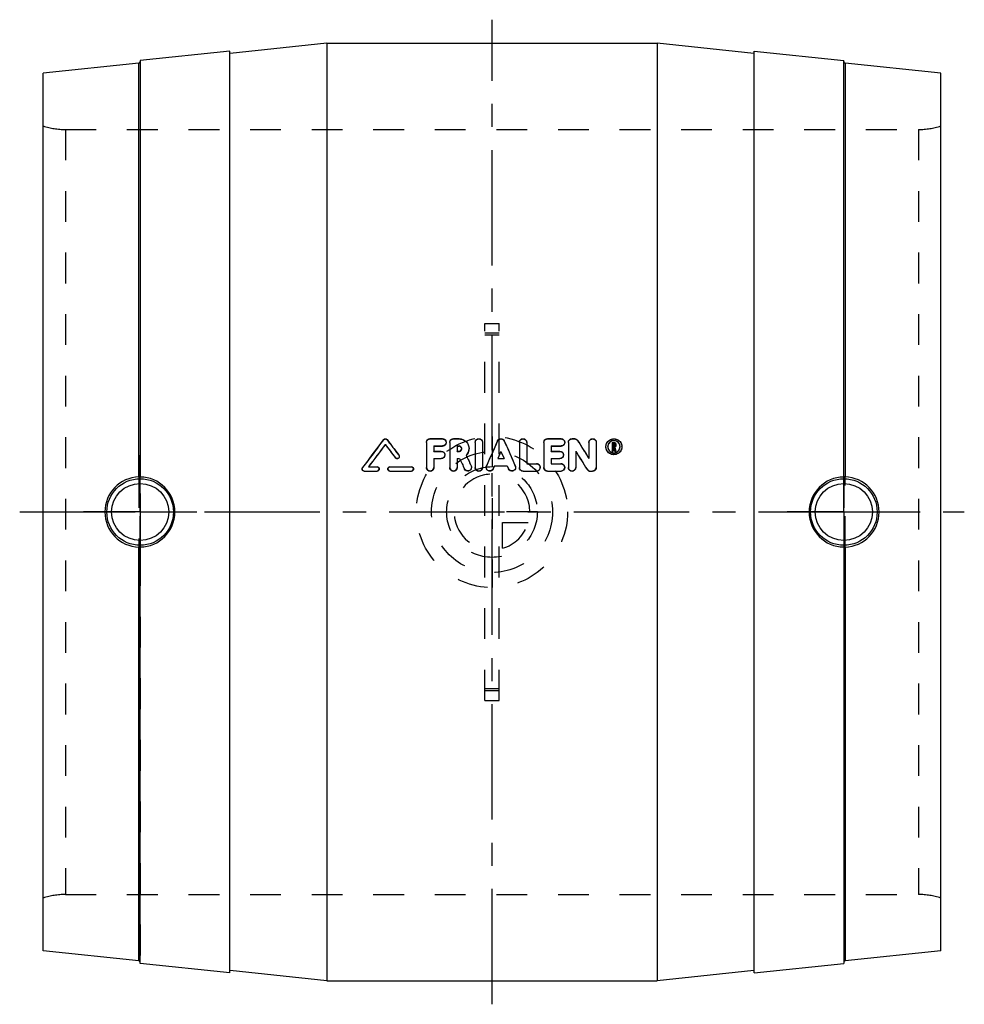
# Model space of a CAD drawing. Header units: millimetres. Extents: x 400 to 600, y 396 to 604.
import ezdxf

# ---------------------------------------------------------------- set-up
doc = ezdxf.new("R2010")
doc.units = ezdxf.units.MM
doc.header["$LTSCALE"] = 65.185185
doc.linetypes.add('CENTER', pattern=[0.6, 0.375, -0.075, 0.075, -0.075])
doc.linetypes.add('HIDDEN', pattern=[0.2, 0.1, -0.1])
doc.layers.get('0').update_dxf_attribs({"linetype": 'CONTINUOUS'})
for name, color, linetype in [('ACHSEN_S', 7, 'CONTINUOUS'), ('DEFAULT_2', 8, 'HIDDEN'), ('KOERPER', 7, 'CONTINUOUS'), ('KONST.EL_MIT_GEO', 7, 'CONTINUOUS'), ('KURVEN', 7, 'CONTINUOUS')]:
    doc.layers.add(name, color=color, linetype=linetype)

msp = doc.modelspace()

# ---------------------------------------------------------------- linework, layer by layer
at = {"color": 7, "linetype": 'Continuous'}
for p, q in [((425.23, 507.43), (425.23, 595.07)), ((425.5, 595.6), (425.5, 507.41)), ((425.23, 404.93), (425.23, 492.57)), ((425.5, 404.4), (425.5, 492.59))]:
    msp.add_line(p, q, dxfattribs=at)
for centre, radius, start, end in [((425.47, 500.01), 7.43, 91.823, 180.061), ((425.45, 500.01), 7.4, 359.9401, 89.6206), ((425.47, 499.99), 7.43, 179.939, 268.177), ((425.45, 499.99), 7.4, 270.3794, 0.0599)]:
    msp.add_arc(centre, radius, start, end, dxfattribs=at)
for points, knots in [([(425.5, 507.42), (425.5, 507.43), (425.46, 507.42), (425.42, 507.43), (425.33, 507.43), (425.27, 507.43), (425.23, 507.43)], [0, 0, 0, 0, 0.076342, 0.287684, 0.610146, 1, 1, 1, 1]), ([(425.23, 492.57), (425.27, 492.57), (425.33, 492.57), (425.42, 492.57), (425.46, 492.58), (425.5, 492.57), (425.5, 492.58)], [0, 0, 0, 0, 0.389853, 0.712315, 0.923657, 1, 1, 1, 1])]:
    msp.add_open_spline(points, degree=3, knots=knots, dxfattribs=at)
at = {"layer": 'ACHSEN_S', "color": 2, "linetype": 'CENTER'}
for p, q in [((500, 395.75), (500, 604.25)), ((400, 500), (600, 500))]:
    msp.add_line(p, q, dxfattribs=at)
at = {"layer": 'DEFAULT_2', "color": 8, "linetype": 'HIDDEN'}
for p, q in [((425.23, 507.43), (425.23, 492.57)), ((425.5, 492.59), (425.5, 507.41))]:
    msp.add_line(p, q, dxfattribs=at)
at = {"layer": 'KOERPER', "color": 7, "linetype": 'Continuous'}
for p, q in [((465, 599.25), (535, 599.25)), ((444.5, 597.6), (425.5, 595.6)), ((444.5, 402.41), (444.5, 597.59)), ((555.5, 597.6), (574.5, 595.6)), ((555.5, 402.41), (555.5, 597.59)), ((444.5, 402.4), (425.5, 404.4)), ((555.5, 402.4), (574.5, 404.4)), ((465, 400.75), (535, 400.75))]:
    msp.add_line(p, q, dxfattribs=at)
at = {"layer": 'KOERPER', "color": 8, "linetype": 'HIDDEN'}
for p, q in [((409.68, 581), (590.32, 581)), ((409.68, 419), (590.32, 419))]:
    msp.add_line(p, q, dxfattribs=at)
at = {"layer": 'KOERPER', "color": 2, "linetype": 'CENTER'}
for p, q in [((425.5, 500), (425.5, 512)), ((574.5, 500), (574.5, 512)), ((425.5, 500), (413.5, 500)), ((425.5, 500), (425.5, 488)), ((425.5, 500), (437.5, 500)), ((574.5, 500), (562.5, 500)), ((574.5, 500), (586.5, 500)), ((574.5, 500), (574.5, 488))]:
    msp.add_line(p, q, dxfattribs=at)
at = {"layer": 'KONST.EL_MIT_GEO', "color": 7, "linetype": 'Continuous'}
for p, q in [((465, 599.25), (444.55, 597.1)), ((465, 599.25), (465, 400.75)), ((535, 599.25), (535, 400.75)), ((555.45, 597.1), (535, 599.25)), ((425.23, 595.07), (405, 592.94)), ((574.5, 507.41), (574.5, 595.6)), ((574.77, 595.07), (574.77, 507.43)), ((595, 592.94), (574.77, 595.07)), ((405, 407.06), (405, 592.94)), ((595, 407.06), (595, 592.94)), ((486.91, 515.53), (489.5, 515.53)), ((491.83, 515.53), (493.04, 515.53)), ((511.75, 515.53), (514.61, 515.53)), ((516.94, 515.53), (517.46, 515.53)), ((486.13, 514.75), (486.13, 509.45)), ((487.68, 513.98), (487.68, 512.88)), ((487.68, 513.98), (489.5, 513.98)), ((487.68, 513.94), (489.5, 513.94)), ((489.5, 513.94), (489.5, 513.98)), ((491.06, 514.75), (491.06, 509.45)), ((492.61, 513.98), (492.61, 512.88)), ((492.61, 513.98), (493.04, 513.98)), ((492.61, 513.94), (493.04, 513.94)), ((496.44, 514.75), (496.44, 509.45)), ((497.99, 514.75), (497.99, 509.45)), ((505.79, 514.75), (505.79, 509.45)), ((507.34, 514.75), (507.34, 510.23)), ((510.98, 514.75), (510.98, 509.45)), ((512.53, 513.98), (512.53, 512.88)), ((512.53, 513.98), (514.61, 513.98)), ((512.53, 513.94), (514.61, 513.94)), ((514.61, 513.94), (514.61, 513.98)), ((516.17, 514.75), (516.17, 509.45)), ((520.53, 514.75), (520.53, 511.33)), ((522.08, 514.75), (522.08, 509.45)), ((525.42, 514.75), (525.81, 514.75)), ((525.42, 514.75), (525.42, 512.94)), ((525.42, 512.94), (525.68, 512.94)), ((525.68, 514.49), (525.81, 514.49)), ((525.68, 514.49), (525.68, 513.96)), ((525.68, 514.45), (525.81, 514.45)), ((525.68, 513.96), (525.81, 513.96)), ((525.68, 513.7), (525.76, 513.7)), ((525.68, 513.7), (525.68, 512.94)), ((525.68, 513.66), (525.76, 513.66)), ((525.76, 513.7), (525.78, 513.61)), ((525.78, 513.61), (525.91, 513.03)), ((525.91, 513.03), (525.93, 512.94)), ((525.93, 512.94), (526.2, 512.94)), ((525.94, 514.37), (525.94, 514.08)), ((526.01, 513.76), (526.03, 513.67)), ((526.03, 513.67), (526.09, 513.39)), ((526.09, 513.39), (526.18, 513)), ((526.18, 513), (526.2, 512.94)), ((526.2, 514.37), (526.2, 514.08)), ((487.68, 512.88), (489.24, 512.88)), ((487.68, 511.33), (487.68, 509.45)), ((487.68, 511.33), (489.24, 511.33)), ((487.68, 511.3), (489.24, 511.3)), ((489.24, 511.3), (489.24, 511.33)), ((492.61, 512.88), (493.04, 512.88)), ((492.61, 511.33), (492.61, 509.45)), ((492.61, 511.33), (493.15, 511.33)), ((492.61, 511.3), (493.15, 511.3)), ((493.15, 511.3), (493.15, 511.33)), ((501.89, 512.83), (501.23, 511.33)), ((501.89, 512.79), (501.23, 511.3)), ((501.23, 511.33), (502.55, 511.33)), ((501.89, 512.83), (502.55, 511.33)), ((512.53, 512.88), (514.35, 512.88)), ((512.53, 511.33), (512.53, 510.23)), ((512.53, 511.33), (514.35, 511.33)), ((512.53, 511.3), (514.35, 511.3)), ((514.35, 511.3), (514.35, 511.33)), ((517.72, 512.88), (517.72, 509.45)), ((525.42, 512.91), (525.68, 512.91)), ((525.93, 512.91), (526.2, 512.91)), ((473.12, 510.11), (472.59, 509.4)), ((473.86, 509.58), (475.68, 509.58)), ((478.4, 509.58), (482.94, 509.58)), ((494.18, 509.1), (494.18, 509.13)), ((500.54, 509.78), (500.26, 509.14)), ((500.54, 509.75), (500.26, 509.11)), ((500.26, 509.11), (500.26, 509.14)), ((500.54, 509.75), (500.54, 509.78)), ((500.54, 509.78), (503.24, 509.78)), ((500.54, 509.75), (503.24, 509.75)), ((503.24, 509.78), (503.52, 509.14)), ((507.34, 510.23), (509.42, 510.23)), ((512.53, 510.23), (514.61, 510.23)), ((520.13, 509.01), (520.13, 509.04)), ((472.95, 508.65), (472.95, 508.68)), ((472.95, 508.68), (475.68, 508.68)), ((472.95, 508.65), (475.68, 508.65)), ((475.68, 508.65), (475.68, 508.68)), ((478.4, 508.65), (478.4, 508.68)), ((478.4, 508.68), (482.94, 508.68)), ((478.4, 508.65), (482.94, 508.65)), ((482.94, 508.65), (482.94, 508.68)), ((506.57, 508.68), (509.42, 508.68)), ((511.75, 508.68), (514.61, 508.68)), ((511.75, 508.65), (511.75, 508.68)), ((511.75, 508.65), (514.61, 508.65)), ((514.61, 508.65), (514.61, 508.68)), ((520.79, 508.68), (521.3, 508.68)), ((574.5, 492.59), (574.5, 404.4)), ((574.77, 492.57), (574.77, 404.93)), ((425.23, 404.93), (405, 407.06)), ((595, 407.06), (574.77, 404.93)), ((465, 400.75), (444.55, 402.9)), ((555.45, 402.9), (535, 400.75))]:
    msp.add_line(p, q, dxfattribs=at)
at = {"layer": 'KONST.EL_MIT_GEO', "color": 8, "linetype": 'HIDDEN'}
for p, q in [((444.55, 597.1), (444.5, 597.1)), ((555.5, 597.1), (555.45, 597.1)), ((425.5, 595.15), (425.5, 404.9)), ((409.68, 581), (409.68, 419)), ((590.32, 581), (590.32, 419)), ((498.5, 460.07), (498.5, 539.93)), ((498.5, 539.93), (501.5, 539.93)), ((501.5, 460.07), (501.5, 539.93)), ((501.5, 537.86), (498.5, 537.86)), ((501.5, 537.45), (498.5, 537.45)), ((477.05, 515.29), (477.05, 515.34)), ((477.79, 515.29), (477.79, 515.34)), ((486.91, 515.48), (486.91, 515.53)), ((486.91, 515.48), (489.5, 515.48)), ((489.5, 515.48), (489.5, 515.53)), ((491.83, 515.48), (491.83, 515.53)), ((491.83, 515.48), (493.04, 515.48)), ((493.04, 515.48), (493.04, 515.53)), ((501.18, 515.02), (501.18, 515.06)), ((502.6, 515.02), (502.6, 515.06)), ((511.75, 515.48), (511.75, 515.53)), ((511.75, 515.48), (514.61, 515.48)), ((514.61, 515.48), (514.61, 515.53)), ((516.94, 515.48), (516.94, 515.53)), ((516.94, 515.48), (517.46, 515.48)), ((517.46, 515.48), (517.46, 515.53)), ((518.12, 515.12), (518.12, 515.16)), ((477.42, 514.28), (477.42, 514.33)), ((490.28, 514.71), (490.28, 514.75)), ((493.04, 513.94), (493.04, 513.98)), ((493.6, 513.39), (493.6, 513.43)), ((495.15, 513.39), (495.15, 513.43)), ((515.39, 514.71), (515.39, 514.75)), ((524.12, 513.81), (524.12, 513.85)), ((524.52, 513.81), (524.52, 513.85)), ((525.42, 514.71), (525.81, 514.71)), ((525.42, 512.91), (525.42, 512.94)), ((525.68, 513.91), (525.68, 513.96)), ((525.68, 513.91), (525.81, 513.91)), ((525.68, 512.91), (525.68, 512.94)), ((525.76, 513.66), (525.76, 513.7)), ((525.76, 513.66), (525.78, 513.57)), ((525.78, 513.57), (525.91, 512.99)), ((525.81, 514.71), (525.81, 514.75)), ((525.81, 514.45), (525.81, 514.49)), ((525.81, 513.91), (525.81, 513.96)), ((525.91, 512.99), (525.93, 512.91)), ((525.93, 512.91), (525.93, 512.94)), ((525.94, 514.04), (525.94, 514.08)), ((526.01, 513.71), (526.01, 513.76)), ((526.01, 513.71), (526.2, 512.91)), ((526.2, 514.04), (526.2, 514.08)), ((526.2, 512.91), (526.2, 512.94)), ((527.11, 513.81), (527.11, 513.85)), ((527.5, 513.81), (527.5, 513.85)), ((479.54, 511.46), (479.54, 511.49)), ((480.27, 512), (480.27, 512.03)), ((480.36, 511.73), (480.36, 511.76)), ((487.68, 512.84), (487.68, 512.88)), ((487.68, 512.84), (489.24, 512.84)), ((489.24, 512.84), (489.24, 512.88)), ((490.02, 512.07), (490.02, 512.11)), ((492.61, 512.84), (492.61, 512.88)), ((492.61, 512.84), (493.04, 512.84)), ((493.04, 512.84), (493.04, 512.88)), ((494.56, 511.94), (494.56, 511.97)), ((501.23, 511.3), (501.23, 511.33)), ((501.23, 511.3), (502.55, 511.3)), ((501.89, 512.79), (501.89, 512.83)), ((501.89, 512.79), (502.55, 511.3)), ((502.55, 511.3), (502.55, 511.33)), ((512.53, 512.84), (512.53, 512.88)), ((512.53, 512.84), (514.35, 512.84)), ((514.35, 512.84), (514.35, 512.88)), ((515.13, 512.07), (515.13, 512.11)), ((520.53, 511.3), (520.53, 511.33)), ((472.5, 509.13), (472.5, 509.1)), ((472.59, 509.37), (472.59, 509.4)), ((473.86, 509.55), (473.86, 509.58)), ((473.86, 509.55), (475.68, 509.55)), ((475.68, 509.55), (475.68, 509.58)), ((476.13, 509.1), (476.13, 509.13)), ((477.95, 509.13), (477.95, 509.1)), ((478.4, 509.55), (478.4, 509.58)), ((478.4, 509.55), (482.94, 509.55)), ((482.94, 509.55), (482.94, 509.58)), ((483.4, 509.1), (483.4, 509.13)), ((486.13, 509.43), (486.13, 509.45)), ((487.68, 509.43), (487.68, 509.45)), ((491.06, 509.43), (491.06, 509.45)), ((492.61, 509.43), (492.61, 509.45)), ((495.59, 509.75), (495.59, 509.78)), ((495.66, 509.43), (495.66, 509.45)), ((496.44, 509.43), (496.44, 509.45)), ((497.99, 509.43), (497.99, 509.45)), ((498.77, 509.45), (498.77, 509.43)), ((498.84, 509.74), (498.84, 509.77)), ((503.24, 509.75), (503.24, 509.78)), ((503.24, 509.75), (503.52, 509.11)), ((503.52, 509.11), (503.52, 509.14)), ((504.94, 509.74), (504.94, 509.77)), ((505.01, 509.43), (505.01, 509.45)), ((505.79, 509.43), (505.79, 509.45)), ((507.34, 510.2), (507.34, 510.23)), ((507.34, 510.2), (509.42, 510.2)), ((509.42, 510.2), (509.42, 510.23)), ((510.2, 509.43), (510.2, 509.45)), ((510.98, 509.43), (510.98, 509.45)), ((512.53, 510.2), (512.53, 510.23)), ((512.53, 510.2), (514.61, 510.2)), ((514.61, 510.2), (514.61, 510.23)), ((515.39, 509.43), (515.39, 509.45)), ((516.17, 509.43), (516.17, 509.45)), ((517.72, 509.43), (517.72, 509.45)), ((522.08, 509.43), (522.08, 509.45)), ((506.57, 508.65), (506.57, 508.68)), ((506.57, 508.65), (509.42, 508.65)), ((509.42, 508.65), (509.42, 508.68)), ((520.79, 508.65), (520.79, 508.68)), ((520.79, 508.65), (521.3, 508.65)), ((521.3, 508.65), (521.3, 508.68)), ((574.5, 507.41), (574.5, 492.59)), ((574.77, 492.57), (574.77, 507.43)), ((501.5, 462.55), (498.5, 462.55)), ((501.5, 462.14), (498.5, 462.14)), ((498.5, 460.07), (501.5, 460.07)), ((444.55, 402.9), (444.5, 402.9)), ((555.5, 402.9), (555.45, 402.9))]:
    msp.add_line(p, q, dxfattribs=at)
at = {"layer": 'KONST.EL_MIT_GEO', "color": 7, "linetype": 'Continuous'}
for centre, radius in [((425.5, 500), 7.05), ((574.5, 500), 7.05), ((425.5, 500), 6.05), ((574.5, 500), 6.05)]:
    msp.add_circle(centre, radius, dxfattribs=at)
for centre, radius, start, end in [((425.2, 595.37), 0.3, 276, 360), ((574.8, 595.37), 0.3, 198.6667, 264), ((2812.55, -1241.51), 2922.52, 143.04819, 143.17645), ((525.81, 513.83), 1.3, 104.7221, 119.3138), ((525.81, 513.78), 1.31, 104.719, 119.2385), ((2818.96, -1245.47), 2929.11, 143.07324, 143.18918), ((2809.93, -1244.02), 2921.01, 142.99015, 143.10619), ((493.06, 513.43), 2.1, 315.9335, 359.9472), ((525.81, 514.08), 0.386, 301.3429, 308.0489), ((525.82, 514.36), 0.379, 0.0702, 10.8199), ((525.82, 514.08), 0.382, 346.7318, 359.9814), ((525.81, 513.85), 1.3, 248.0489, 299.3781), ((472.95, 509.13), 0.454, 180.0744, 270.0139), ((475.68, 509.13), 0.454, 269.9854, 90.0354), ((478.4, 509.13), 0.454, 89.9658, 270.0158), ((482.94, 509.13), 0.454, 269.9854, 90.0354), ((486.91, 509.45), 0.778, 180.0626, 359.9374), ((491.83, 509.45), 0.778, 180.0626, 359.9374), ((497.22, 509.45), 0.778, 180.0626, 359.9374), ((506.57, 509.45), 0.778, 180.0395, 270.0257), ((509.42, 509.45), 0.777, 269.9748, 90.0585), ((511.75, 509.45), 0.778, 180.0395, 270.0257), ((514.61, 509.45), 0.777, 269.9748, 90.0585), ((516.94, 509.45), 0.778, 180.0626, 359.9374), ((520.79, 509.45), 0.778, 212.0329, 270.0135), ((521.3, 509.45), 0.778, 269.9744, 359.9605), ((574.55, 500.01), 7.4, 90.3794, 180.0599), ((574.53, 500.01), 7.43, 359.939, 88.177), ((574.55, 499.99), 7.4, 179.9401, 269.6206), ((574.53, 499.99), 7.43, 271.823, 0.061), ((425.2, 404.63), 0.3, 0, 84), ((574.8, 404.63), 0.3, 96, 161.3333)]:
    msp.add_arc(centre, radius, start, end, dxfattribs=at)
at = {"layer": 'KONST.EL_MIT_GEO', "color": 8, "linetype": 'HIDDEN'}
for centre, radius, start, end in [((574.8, 595.37), 0.3, 180, 198.6667), ((409.68, 596), 15, 251.8051, 270), ((590.32, 596), 15, 270, 288.1949), ((2802.96, -1239.63), 2913.7, 142.96504, 143.11078), ((493.07, 513.39), 2.09, 315.8277, 359.9312), ((525.81, 514.04), 0.387, 301.2235, 314.4336), ((525.82, 514.04), 0.38, 353.2489, 0.024), ((520.79, 509.43), 0.779, 212.1582, 270.0347), ((409.68, 404), 15, 90, 108.1949), ((590.32, 404), 15, 71.8051, 90), ((574.8, 404.63), 0.3, 161.3333, 180)]:
    msp.add_arc(centre, radius, start, end, dxfattribs=at)
at = {"layer": 'KONST.EL_MIT_GEO', "color": 7, "linetype": 'Continuous'}
for points, knots in [([(477.05, 515.34), (477.13, 515.45), (477.42, 515.6), (477.7, 515.45), (477.79, 515.34)], [0, 0, 0, 0, 0.5, 1, 1, 1, 1]), ([(486.13, 514.75), (486.13, 514.95), (486.29, 515.36), (486.71, 515.53), (486.91, 515.53)], [0, 0, 0, 0, 0.498109, 1, 1, 1, 1]), ([(489.5, 515.53), (489.7, 515.53), (490.11, 515.36), (490.28, 514.95), (490.28, 514.75)], [0, 0, 0, 0, 0.50207, 1, 1, 1, 1]), ([(491.06, 514.75), (491.06, 514.95), (491.22, 515.36), (491.64, 515.53), (491.83, 515.53)], [0, 0, 0, 0, 0.498109, 1, 1, 1, 1]), ([(493.04, 515.53), (493.58, 515.53), (494.7, 515.08), (495.15, 513.96), (495.15, 513.43)], [0, 0, 0, 0, 0.50165, 1, 1, 1, 1]), ([(496.44, 514.75), (496.44, 514.95), (496.61, 515.36), (497.22, 515.61), (497.82, 515.36), (497.99, 514.95), (497.99, 514.75)], [0, 0, 0, 0, 0.249141, 0.500009, 0.75087, 1, 1, 1, 1]), ([(501.18, 515.06), (501.24, 515.2), (501.44, 515.44), (501.89, 515.57), (502.34, 515.44), (502.54, 515.2), (502.6, 515.06)], [0, 0, 0, 0, 0.249424, 0.500001, 0.750576, 1, 1, 1, 1]), ([(505.79, 514.75), (505.79, 514.95), (505.96, 515.36), (506.57, 515.61), (507.17, 515.36), (507.34, 514.95), (507.34, 514.75)], [0, 0, 0, 0, 0.249141, 0.500009, 0.75087, 1, 1, 1, 1]), ([(510.98, 514.75), (510.98, 514.95), (511.14, 515.36), (511.56, 515.53), (511.75, 515.53)], [0, 0, 0, 0, 0.498109, 1, 1, 1, 1]), ([(514.61, 515.53), (514.81, 515.53), (515.22, 515.36), (515.39, 514.95), (515.39, 514.75)], [0, 0, 0, 0, 0.50207, 1, 1, 1, 1]), ([(516.17, 514.75), (516.17, 514.95), (516.33, 515.36), (516.74, 515.53), (516.94, 515.53)], [0, 0, 0, 0, 0.498109, 1, 1, 1, 1]), ([(517.46, 515.53), (517.59, 515.53), (517.86, 515.46), (518.05, 515.27), (518.12, 515.16)], [0, 0, 0, 0, 0.50119, 1, 1, 1, 1]), ([(520.53, 514.75), (520.53, 514.95), (520.7, 515.36), (521.3, 515.61), (521.91, 515.36), (522.08, 514.95), (522.08, 514.75)], [0, 0, 0, 0, 0.249141, 0.500009, 0.75087, 1, 1, 1, 1]), ([(524.25, 514.49), (524.38, 514.79), (524.82, 515.33), (525.81, 515.62), (526.8, 515.33), (527.25, 514.79), (527.37, 514.49)], [0, 0, 0, 0, 0.249317, 0.499997, 0.750676, 1, 1, 1, 1]), ([(527.11, 513.85), (527.11, 514.12), (526.92, 514.7), (526.41, 515.02), (526.14, 515.09)], [0, 0, 0, 0, 0.498753, 1, 1, 1, 1]), ([(490.28, 514.75), (490.28, 514.55), (490.11, 514.14), (489.7, 513.98), (489.5, 513.98)], [0, 0, 0, 0, 0.49803, 1, 1, 1, 1]), ([(493.6, 513.43), (493.6, 513.57), (493.48, 513.86), (493.18, 513.98), (493.04, 513.98)], [0, 0, 0, 0, 0.498242, 1, 1, 1, 1]), ([(493.6, 513.39), (493.6, 513.53), (493.48, 513.82), (493.18, 513.94), (493.04, 513.94)], [0, 0, 0, 0, 0.498057, 1, 1, 1, 1]), ([(493.04, 512.88), (493.18, 512.88), (493.48, 513), (493.6, 513.29), (493.6, 513.43)], [0, 0, 0, 0, 0.501698, 1, 1, 1, 1]), ([(515.39, 514.75), (515.39, 514.55), (515.22, 514.14), (514.81, 513.98), (514.61, 513.98)], [0, 0, 0, 0, 0.49803, 1, 1, 1, 1]), ([(527.37, 513.2), (527.25, 512.9), (526.8, 512.37), (525.81, 512.07), (524.82, 512.36), (524.38, 512.9), (524.25, 513.2)], [0, 0, 0, 0, 0.249481, 0.499998, 0.750512, 1, 1, 1, 1]), ([(527.37, 513.16), (527.25, 512.86), (526.8, 512.33), (525.81, 512.03), (524.82, 512.33), (524.38, 512.86), (524.25, 513.16)], [0, 0, 0, 0, 0.250222, 0.500667, 0.750359, 1, 1, 1, 1]), ([(525.17, 514.97), (524.98, 514.86), (524.64, 514.53), (524.52, 514.07), (524.52, 513.85)], [0, 0, 0, 0, 0.500827, 1, 1, 1, 1]), ([(480.36, 511.76), (480.36, 511.67), (480.3, 511.48), (480.06, 511.3), (479.76, 511.3), (479.6, 511.42), (479.54, 511.49)], [0, 0, 0, 0, 0.249214, 0.499246, 0.749721, 1, 1, 1, 1]), ([(489.24, 512.88), (489.44, 512.88), (489.85, 512.72), (490.02, 512.3), (490.02, 512.11)], [0, 0, 0, 0, 0.501447, 1, 1, 1, 1]), ([(490.02, 512.11), (490.02, 511.91), (489.85, 511.5), (489.44, 511.33), (489.24, 511.33)], [0, 0, 0, 0, 0.498639, 1, 1, 1, 1]), ([(490.02, 512.07), (490.02, 511.87), (489.85, 511.46), (489.44, 511.3), (489.24, 511.3)], [0, 0, 0, 0, 0.498122, 1, 1, 1, 1]), ([(514.35, 512.88), (514.55, 512.88), (514.96, 512.72), (515.13, 512.3), (515.13, 512.11)], [0, 0, 0, 0, 0.501447, 1, 1, 1, 1]), ([(515.13, 512.11), (515.13, 511.91), (514.96, 511.5), (514.55, 511.33), (514.35, 511.33)], [0, 0, 0, 0, 0.498639, 1, 1, 1, 1]), ([(515.13, 512.07), (515.13, 511.87), (514.96, 511.46), (514.55, 511.3), (514.35, 511.3)], [0, 0, 0, 0, 0.498122, 1, 1, 1, 1]), ([(476.13, 509.1), (476.13, 508.99), (476.03, 508.75), (475.79, 508.65), (475.68, 508.65)], [0, 0, 0, 0, 0.499515, 1, 1, 1, 1]), ([(483.4, 509.1), (483.4, 508.99), (483.3, 508.75), (483.06, 508.65), (482.94, 508.65)], [0, 0, 0, 0, 0.499515, 1, 1, 1, 1]), ([(495.66, 509.45), (495.66, 509.28), (495.54, 508.93), (495.06, 508.64), (494.51, 508.7), (494.25, 508.97), (494.18, 509.13)], [0, 0, 0, 0, 0.249657, 0.499761, 0.750015, 1, 1, 1, 1]), ([(495.66, 509.43), (495.66, 509.25), (495.54, 508.9), (495.06, 508.61), (494.51, 508.67), (494.25, 508.94), (494.18, 509.1)], [0, 0, 0, 0, 0.24887, 0.49979, 0.749949, 1, 1, 1, 1]), ([(500.26, 509.14), (500.19, 508.98), (499.93, 508.71), (499.38, 508.63), (498.9, 508.92), (498.77, 509.28), (498.77, 509.45)], [0, 0, 0, 0, 0.249971, 0.50023, 0.750332, 1, 1, 1, 1]), ([(500.26, 509.11), (500.19, 508.95), (499.93, 508.68), (499.38, 508.61), (498.9, 508.9), (498.77, 509.25), (498.77, 509.43)], [0, 0, 0, 0, 0.250523, 0.500443, 0.75021, 1, 1, 1, 1]), ([(505.01, 509.45), (505.01, 509.28), (504.88, 508.92), (504.4, 508.63), (503.85, 508.71), (503.59, 508.98), (503.52, 509.14)], [0, 0, 0, 0, 0.249677, 0.499789, 0.750038, 1, 1, 1, 1]), ([(505.01, 509.43), (505.01, 509.25), (504.88, 508.9), (504.4, 508.61), (503.85, 508.68), (503.59, 508.95), (503.52, 509.11)], [0, 0, 0, 0, 0.248829, 0.499782, 0.749934, 1, 1, 1, 1]), ([(506.57, 508.65), (506.37, 508.65), (505.95, 508.81), (505.79, 509.23), (505.79, 509.43)], [0, 0, 0, 0, 0.500877, 1, 1, 1, 1]), ([(510.2, 509.43), (510.2, 509.23), (510.03, 508.82), (509.62, 508.65), (509.42, 508.65)], [0, 0, 0, 0, 0.49849, 1, 1, 1, 1]), ([(515.39, 509.43), (515.39, 509.23), (515.22, 508.82), (514.81, 508.65), (514.61, 508.65)], [0, 0, 0, 0, 0.49849, 1, 1, 1, 1]), ([(574.77, 507.43), (574.73, 507.43), (574.67, 507.43), (574.58, 507.43), (574.54, 507.42), (574.5, 507.43), (574.5, 507.42)], [0, 0, 0, 0, 0.389853, 0.712315, 0.923657, 1, 1, 1, 1]), ([(574.5, 492.58), (574.5, 492.57), (574.54, 492.58), (574.58, 492.57), (574.67, 492.57), (574.73, 492.57), (574.77, 492.57)], [0, 0, 0, 0, 0.076343, 0.287684, 0.610146, 1, 1, 1, 1])]:
    msp.add_open_spline(points, degree=3, knots=knots, dxfattribs=at)
at = {"layer": 'KONST.EL_MIT_GEO', "color": 8, "linetype": 'HIDDEN'}
for points, knots in [([(477.05, 515.29), (477.13, 515.4), (477.42, 515.55), (477.7, 515.4), (477.79, 515.29)], [0, 0, 0, 0, 0.498977, 1, 1, 1, 1]), ([(486.13, 514.71), (486.13, 514.9), (486.3, 515.32), (486.71, 515.48), (486.91, 515.48)], [0, 0, 0, 0, 0.498655, 1, 1, 1, 1]), ([(489.5, 515.48), (489.7, 515.48), (490.11, 515.32), (490.28, 514.9), (490.28, 514.71)], [0, 0, 0, 0, 0.501816, 1, 1, 1, 1]), ([(491.06, 514.71), (491.06, 514.9), (491.22, 515.32), (491.64, 515.48), (491.83, 515.48)], [0, 0, 0, 0, 0.498655, 1, 1, 1, 1]), ([(493.04, 515.48), (493.58, 515.48), (494.7, 515.04), (495.15, 513.92), (495.15, 513.39)], [0, 0, 0, 0, 0.501636, 1, 1, 1, 1]), ([(496.44, 514.71), (496.44, 514.9), (496.61, 515.32), (497.22, 515.56), (497.82, 515.32), (497.99, 514.9), (497.99, 514.71)], [0, 0, 0, 0, 0.249723, 0.500525, 0.750613, 1, 1, 1, 1]), ([(501.18, 515.02), (501.24, 515.15), (501.44, 515.39), (501.89, 515.52), (502.34, 515.39), (502.54, 515.15), (502.6, 515.02)], [0, 0, 0, 0, 0.249097, 0.500328, 0.751055, 1, 1, 1, 1]), ([(505.79, 514.71), (505.79, 514.9), (505.96, 515.32), (506.57, 515.56), (507.17, 515.32), (507.34, 514.9), (507.34, 514.71)], [0, 0, 0, 0, 0.249723, 0.500525, 0.750613, 1, 1, 1, 1]), ([(510.98, 514.71), (510.98, 514.9), (511.14, 515.32), (511.56, 515.48), (511.75, 515.48)], [0, 0, 0, 0, 0.498655, 1, 1, 1, 1]), ([(514.61, 515.48), (514.81, 515.48), (515.22, 515.32), (515.39, 514.9), (515.39, 514.71)], [0, 0, 0, 0, 0.501816, 1, 1, 1, 1]), ([(516.17, 514.71), (516.17, 514.9), (516.33, 515.32), (516.75, 515.48), (516.94, 515.48)], [0, 0, 0, 0, 0.498655, 1, 1, 1, 1]), ([(517.46, 515.48), (517.59, 515.48), (517.85, 515.41), (518.05, 515.23), (518.12, 515.12)], [0, 0, 0, 0, 0.497487, 1, 1, 1, 1]), ([(520.53, 514.71), (520.53, 514.9), (520.7, 515.32), (521.31, 515.56), (521.91, 515.32), (522.08, 514.9), (522.08, 514.71)], [0, 0, 0, 0, 0.249723, 0.500525, 0.750613, 1, 1, 1, 1]), ([(524.12, 513.81), (524.12, 514.02), (524.21, 514.47), (524.59, 515.02), (525.15, 515.39), (525.82, 515.52), (526.48, 515.39), (527.04, 515.02), (527.41, 514.46), (527.5, 514.02), (527.5, 513.81)], [0, 0, 0, 0, 0.124441, 0.250234, 0.375151, 0.500847, 0.626099, 0.751107, 0.876234, 1, 1, 1, 1]), ([(490.23, 514.43), (490.17, 514.29), (489.97, 514.03), (489.65, 513.94), (489.5, 513.94)], [0, 0, 0, 0, 0.499451, 1, 1, 1, 1]), ([(493.04, 512.84), (493.18, 512.84), (493.48, 512.96), (493.6, 513.25), (493.6, 513.39)], [0, 0, 0, 0, 0.501052, 1, 1, 1, 1]), ([(515.33, 514.43), (515.28, 514.29), (515.07, 514.03), (514.76, 513.94), (514.61, 513.94)], [0, 0, 0, 0, 0.499451, 1, 1, 1, 1]), ([(524.52, 513.81), (524.52, 513.48), (524.8, 512.79), (525.81, 512.38), (526.83, 512.79), (527.11, 513.48), (527.11, 513.81)], [0, 0, 0, 0, 0.249624, 0.499969, 0.750406, 1, 1, 1, 1]), ([(525.81, 514.71), (525.91, 514.71), (526.12, 514.63), (526.2, 514.42), (526.2, 514.32)], [0, 0, 0, 0, 0.499955, 1, 1, 1, 1]), ([(525.81, 513.91), (525.84, 513.91), (525.91, 513.94), (525.94, 514.01), (525.94, 514.04)], [0, 0, 0, 0, 0.491193, 1, 1, 1, 1]), ([(480.28, 511.47), (480.2, 511.36), (479.92, 511.2), (479.63, 511.35), (479.54, 511.46)], [0, 0, 0, 0, 0.499106, 1, 1, 1, 1]), ([(489.24, 512.84), (489.44, 512.84), (489.85, 512.68), (490.02, 512.27), (490.02, 512.07)], [0, 0, 0, 0, 0.501541, 1, 1, 1, 1]), ([(514.35, 512.84), (514.55, 512.84), (514.96, 512.68), (515.13, 512.27), (515.13, 512.07)], [0, 0, 0, 0, 0.501541, 1, 1, 1, 1]), ([(472.95, 508.65), (472.84, 508.65), (472.6, 508.75), (472.5, 508.99), (472.5, 509.1)], [0, 0, 0, 0, 0.501157, 1, 1, 1, 1]), ([(475.68, 509.55), (475.79, 509.55), (476.03, 509.46), (476.13, 509.22), (476.13, 509.1)], [0, 0, 0, 0, 0.501378, 1, 1, 1, 1]), ([(477.95, 509.1), (477.95, 509.22), (478.05, 509.46), (478.29, 509.55), (478.4, 509.55)], [0, 0, 0, 0, 0.499481, 1, 1, 1, 1]), ([(478.4, 508.65), (478.29, 508.65), (478.05, 508.75), (477.95, 508.99), (477.95, 509.1)], [0, 0, 0, 0, 0.501344, 1, 1, 1, 1]), ([(482.94, 509.55), (483.06, 509.55), (483.3, 509.46), (483.4, 509.22), (483.4, 509.1)], [0, 0, 0, 0, 0.501378, 1, 1, 1, 1]), ([(487.68, 509.43), (487.68, 509.23), (487.51, 508.81), (486.9, 508.57), (486.3, 508.82), (486.13, 509.23), (486.13, 509.43)], [0, 0, 0, 0, 0.250066, 0.50053, 0.750275, 1, 1, 1, 1]), ([(492.61, 509.43), (492.61, 509.23), (492.44, 508.81), (491.83, 508.57), (491.23, 508.82), (491.06, 509.23), (491.06, 509.43)], [0, 0, 0, 0, 0.250066, 0.50053, 0.750275, 1, 1, 1, 1]), ([(497.99, 509.43), (497.99, 509.23), (497.82, 508.81), (497.21, 508.57), (496.61, 508.82), (496.44, 509.23), (496.44, 509.43)], [0, 0, 0, 0, 0.250066, 0.50053, 0.750275, 1, 1, 1, 1]), ([(509.42, 510.2), (509.62, 510.2), (510.03, 510.04), (510.2, 509.62), (510.2, 509.43)], [0, 0, 0, 0, 0.501194, 1, 1, 1, 1]), ([(511.75, 508.65), (511.56, 508.65), (511.14, 508.81), (510.98, 509.23), (510.98, 509.43)], [0, 0, 0, 0, 0.500877, 1, 1, 1, 1]), ([(514.61, 510.2), (514.81, 510.2), (515.22, 510.04), (515.39, 509.62), (515.39, 509.43)], [0, 0, 0, 0, 0.501194, 1, 1, 1, 1]), ([(517.72, 509.43), (517.72, 509.23), (517.55, 508.81), (516.94, 508.57), (516.33, 508.82), (516.17, 509.23), (516.17, 509.43)], [0, 0, 0, 0, 0.250066, 0.50053, 0.750275, 1, 1, 1, 1]), ([(522.08, 509.43), (522.08, 509.23), (521.92, 508.81), (521.5, 508.65), (521.3, 508.65)], [0, 0, 0, 0, 0.499347, 1, 1, 1, 1])]:
    msp.add_open_spline(points, degree=3, knots=knots, dxfattribs=at)
at = {"layer": 'KONST.EL_MIT_GEO', "color": 7, "linetype": 'Continuous'}
for points in [[(477.79, 515.34), (478.61, 514.24), (479.44, 513.14), (480.27, 512.03)], [(501.18, 515.06), (500.4, 513.3), (499.62, 511.53), (498.84, 509.77)], [(502.6, 515.06), (503.38, 513.3), (504.16, 511.53), (504.94, 509.77)], [(518.12, 515.16), (518.92, 513.89), (519.73, 512.61), (520.53, 511.33)], [(526.14, 515.09), (525.93, 515.15), (525.69, 515.15), (525.48, 515.09)], [(526.14, 515.05), (525.93, 515.1), (525.69, 515.1), (525.48, 515.05)], [(526.83, 514.6), (526.66, 514.82), (526.41, 514.98), (526.14, 515.05)], [(477.42, 514.33), (478.13, 513.38), (478.83, 512.44), (479.54, 511.49)], [(524.12, 513.85), (524.12, 514.07), (524.17, 514.29), (524.25, 514.49)], [(524.25, 513.2), (524.17, 513.41), (524.12, 513.63), (524.12, 513.85)], [(524.52, 513.85), (524.52, 513.57), (524.62, 513.27), (524.79, 513.05)], [(525.17, 514.92), (525.03, 514.84), (524.9, 514.73), (524.79, 514.6)], [(524.79, 513.05), (524.93, 512.88), (525.12, 512.73), (525.33, 512.65)], [(525.81, 514.75), (525.88, 514.75), (525.95, 514.73), (526.01, 514.7)], [(525.88, 514.48), (525.86, 514.49), (525.83, 514.49), (525.81, 514.49)], [(525.89, 514.42), (525.87, 514.44), (525.84, 514.45), (525.81, 514.45)], [(525.81, 513.96), (525.84, 513.96), (525.87, 513.97), (525.89, 513.99)], [(525.93, 514.41), (525.92, 514.44), (525.9, 514.46), (525.88, 514.48)], [(525.89, 513.99), (525.91, 514), (525.92, 514.02), (525.93, 514.04)], [(525.94, 514.37), (525.94, 514.38), (525.94, 514.4), (525.93, 514.41)], [(525.93, 514.04), (525.94, 514.05), (525.94, 514.07), (525.94, 514.08)], [(526.01, 514.7), (526.06, 514.67), (526.11, 514.62), (526.15, 514.56)], [(526.19, 514), (526.17, 513.91), (526.12, 513.83), (526.05, 513.78)], [(526.15, 514.56), (526.17, 514.52), (526.18, 514.48), (526.19, 514.44)], [(526.45, 512.72), (526.6, 512.81), (526.73, 512.92), (526.83, 513.05)], [(526.83, 513.05), (527.01, 513.27), (527.11, 513.57), (527.11, 513.85)], [(527.37, 514.49), (527.45, 514.29), (527.5, 514.07), (527.5, 513.85)], [(527.5, 513.85), (527.5, 513.63), (527.46, 513.41), (527.37, 513.2)], [(480.27, 512.03), (480.33, 511.96), (480.36, 511.86), (480.36, 511.76)], [(493.15, 511.33), (493.49, 510.6), (493.83, 509.86), (494.18, 509.13)], [(493.15, 511.3), (493.49, 510.56), (493.83, 509.83), (494.18, 509.1)], [(494.56, 511.97), (494.9, 511.24), (495.25, 510.51), (495.59, 509.78)], [(517.72, 512.88), (518.52, 511.6), (519.33, 510.32), (520.13, 509.04)], [(517.72, 512.84), (518.52, 511.56), (519.33, 510.29), (520.13, 509.01)], [(472.5, 509.13), (472.5, 509.23), (472.53, 509.32), (472.59, 509.4)], [(495.59, 509.78), (495.63, 509.68), (495.66, 509.57), (495.66, 509.45)], [(498.77, 509.45), (498.77, 509.56), (498.8, 509.67), (498.84, 509.77)], [(504.94, 509.77), (504.99, 509.67), (505.01, 509.56), (505.01, 509.45)]]:
    msp.add_open_spline(points, degree=3, dxfattribs=at)
at = {"layer": 'KONST.EL_MIT_GEO', "color": 8, "linetype": 'HIDDEN'}
for points in [[(477.79, 515.29), (478.61, 514.2), (479.44, 513.1), (480.27, 512)], [(501.18, 515.02), (500.4, 513.26), (499.62, 511.5), (498.84, 509.74)], [(502.6, 515.02), (503.38, 513.26), (504.16, 511.5), (504.94, 509.74)], [(518.12, 515.12), (518.92, 513.84), (519.73, 512.57), (520.53, 511.3)], [(477.42, 514.28), (478.13, 513.34), (478.83, 512.4), (479.54, 511.46)], [(490.28, 514.71), (490.28, 514.61), (490.26, 514.52), (490.23, 514.43)], [(515.39, 514.71), (515.39, 514.61), (515.37, 514.52), (515.33, 514.43)], [(524.25, 513.16), (524.17, 513.37), (524.12, 513.59), (524.12, 513.81)], [(524.79, 514.6), (524.62, 514.38), (524.52, 514.09), (524.52, 513.81)], [(525.94, 514.32), (525.94, 514.36), (525.92, 514.4), (525.89, 514.42)], [(526.2, 514), (526.19, 513.91), (526.15, 513.83), (526.08, 513.77)], [(527.11, 513.81), (527.11, 514.09), (527.01, 514.38), (526.83, 514.6)], [(527.5, 513.81), (527.5, 513.59), (527.46, 513.37), (527.37, 513.16)], [(480.27, 512), (480.33, 511.92), (480.36, 511.82), (480.36, 511.73)], [(480.36, 511.73), (480.36, 511.64), (480.33, 511.54), (480.28, 511.47)], [(494.56, 511.94), (494.9, 511.21), (495.25, 510.48), (495.59, 509.75)], [(472.5, 509.1), (472.5, 509.2), (472.53, 509.3), (472.59, 509.37)], [(495.59, 509.75), (495.63, 509.65), (495.66, 509.54), (495.66, 509.43)], [(498.77, 509.43), (498.77, 509.53), (498.8, 509.64), (498.84, 509.74)], [(504.94, 509.74), (504.99, 509.64), (505.01, 509.53), (505.01, 509.43)]]:
    msp.add_open_spline(points, degree=3, dxfattribs=at)
at = {"layer": 'KURVEN', "color": 8, "linetype": 'HIDDEN'}
for p, q in [((500, 516), (500, 484)), ((509.6, 500), (500, 500)), ((502.2, 497.8), (507.69, 497.8)), ((502.2, 492.31), (502.2, 497.8))]:
    msp.add_line(p, q, dxfattribs=at)
for radius in [16, 12.8, 9.6]:
    msp.add_circle((500, 500), radius, dxfattribs=at)
for start, end in [(0, 270), (285.962, 344.038)]:
    msp.add_arc((500, 500), 8, start, end, dxfattribs=at)

doc.saveas('drawing.dxf')
